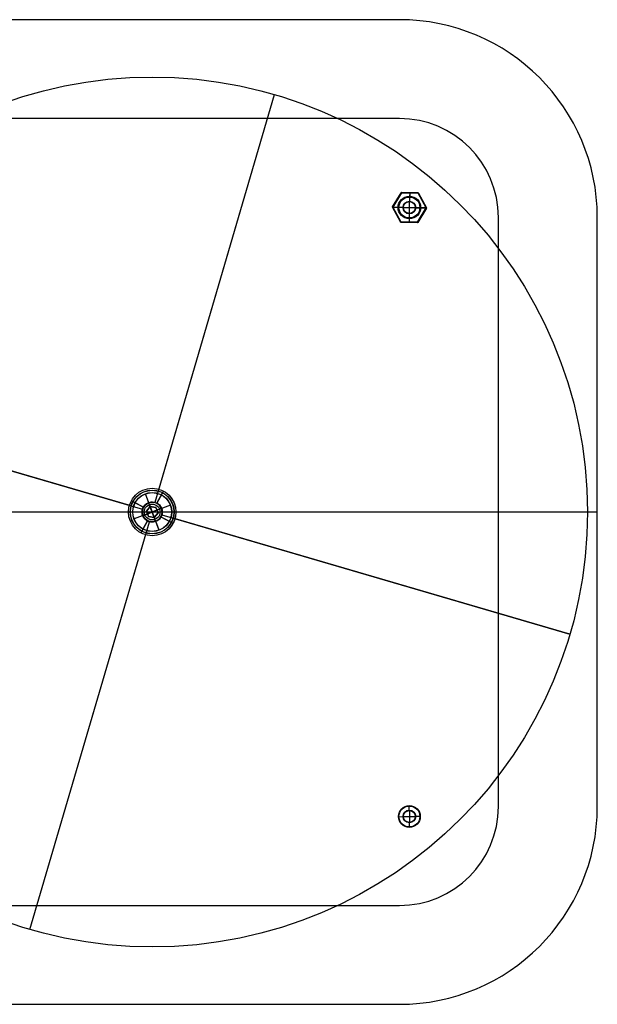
# Model space of a CAD drawing. Header units: millimetres. Extents: x -499 to 499, y -249 to 249.
# Tile 3 of 3: x 207 to 499, y -249 to 249. Entities that reach past the tile are written whole.
import ezdxf

# ---------------------------------------------------------------- set-up
doc = ezdxf.new("R2010")
doc.units = ezdxf.units.MM
doc.header["$MEASUREMENT"] = 0
doc.layers.add('Bincan Desk', color=178, linetype='Continuous', true_color=0x000000)

msp = doc.modelspace()

# ---------------------------------------------------------------- linework, layer by layer
at = {"layer": 'Bincan Desk'}
for p, q in [((399, 249, 6), (-399, 249, 6)), ((399, 249, 9), (-399, 249, 9)), ((399, 249, 7.5), (-399, 249, 7.5)), ((399, 249, 6), (399, 249, 9)), ((469.71, 219.71, 6), (469.71, 219.71, 9)), ((275.43, 4.89, -704), (335.81, 211.14, -704)), ((277.12, 10.65, -710), (335.81, 211.14, -710)), ((399, 199), (-399, 199)), ((399, 199, 6), (-399, 199, 6)), ((399, 199, 3), (-399, 199, 3)), ((399, 199), (399, 199, 6)), ((434.36, 184.36), (434.36, 184.36, 6)), ((404, 151, 1), (404, 157, 1)), ((401, 154, 1), (401, 154, 6)), ((401, 154, 1), (407, 154, 1)), ((407, 154, 1), (407, 154, 6)), ((449, -149), (449, 149)), ((449, 149), (449, 149, 6)), ((449, -149, 6), (449, 149, 6)), ((449, -149, 3), (449, 149, 3)), ((499, -149, 6), (499, 149, 6)), ((499, 149, 6), (499, 149, 9)), ((499, -149, 9), (499, 149, 9)), ((499, -149, 7.5), (499, 149, 7.5)), ((263.35, 3.12, -710), (62.86, 61.81, -710)), ((62.86, 61.81, -704), (269.11, 1.43, -704)), ((279.73, 10.55), (276.39, 4.39)), ((279.73, 10.55, -704), (279.73, 10.55)), ((263.45, 5.73), (269.61, 2.39)), ((264.33, 5.25, -30), (269.61, 2.39, -30)), ((264.33, 5.25, -674), (269.61, 2.39, -674)), ((276.39, 4.39, -30), (279.25, 9.67, -30)), ((279.25, 9.67, -674), (276.39, 4.39, -674)), ((449, 0), (449, 0, 6)), ((-499, 0, 9), (499, 0, 9)), ((-499, 0, 6), (499, 0, 6)), ((-449, 0, 6), (449, 0, 6)), ((-449, 0), (449, 0)), ((212.19, -211.14, -704), (272.57, -4.89, -704)), ((271.61, -4.39), (268.27, -10.55)), ((268.75, -9.67, -30), (271.61, -4.39, -30)), ((271.61, -4.39, -674), (268.75, -9.67, -674)), ((278.39, -2.39, -30), (283.67, -5.25, -30)), ((278.39, -2.39, -674), (283.67, -5.25, -674)), ((278.39, -2.39), (284.55, -5.73)), ((278.89, -1.43, -704), (485.14, -61.81, -704)), ((485.14, -61.81, -710), (284.65, -3.12, -710)), ((499, 0, 6), (499, 0, 9)), ((212.19, -211.14, -710), (270.88, -10.65, -710)), ((268.27, -10.55, -704), (268.27, -10.55)), ((485.14, -61.81, -704), (485.14, -61.81, -710)), ((449, -149), (449, -149, 6)), ((499, -149, 6), (499, -149, 9)), ((401, -154, 1), (401, -154, 6)), ((401, -154, 1), (407, -154, 1)), ((404, -151, 1), (404, -157, 1)), ((407, -154, 1), (407, -154, 6)), ((434.36, -184.36), (434.36, -184.36, 6)), ((-399, -199), (399, -199)), ((-399, -199, 6), (399, -199, 6)), ((-399, -199, 3), (399, -199, 3)), ((399, -199), (399, -199, 6)), ((469.71, -219.71, 6), (469.71, -219.71, 9)), ((-399, -249, 6), (399, -249, 6)), ((-399, -249, 9), (399, -249, 9)), ((-399, -249, 7.5), (399, -249, 7.5)), ((399, -249, 6), (399, -249, 9))]:
    msp.add_line(p, q, dxfattribs=at)
at = {"layer": 'Bincan Desk', "color": 254, "true_color": 0xd1d1d1}
for p, q in [((395.41, 154.31, -1.8), (399.8, 161.5, -1.8)), ((399.8, 161.5, -0.2), (395.41, 154.31, -0.2)), ((395.41, 154.31, -1), (399.8, 161.5, -1)), ((399.85, 161.47, -1.94), (395.46, 154.28, -1.94)), ((395.46, 154.28, -0.06), (399.85, 161.47, -0.06)), ((399.97, 161.4, -2), (395.58, 154.21, -2)), ((395.58, 154.21), (399.97, 161.4)), ((399.8, 161.5, -1.8), (399.8, 161.5, -0.2)), ((399.87, 161.57, -0.2), (399.87, 161.57, -1.8)), ((399.97, 161.6, -1.8), (408.4, 161.39, -1.8)), ((408.4, 161.39, -0.2), (399.97, 161.6, -0.2)), ((399.97, 161.6, -0.2), (399.97, 161.6, -1.8)), ((399.97, 161.6, -1), (408.4, 161.39, -1)), ((408.39, 161.33, -1.94), (399.97, 161.54, -1.94)), ((399.97, 161.54, -0.06), (408.39, 161.33, -0.06)), ((408.39, 161.19, -2), (399.97, 161.4, -2)), ((399.97, 161.4), (408.39, 161.19)), ((404.18, 161.29, -2), (404.08, 157.2, -2)), ((404.18, 161.29), (404.14, 159.7)), ((404.19, 161.49, -1.8), (404.19, 161.49, -0.2)), ((412.42, 153.79, -2), (408.39, 161.19, -2)), ((408.39, 161.19), (412.42, 153.79)), ((408.4, 161.39, -1.8), (408.4, 161.39, -0.2)), ((408.5, 161.36, -0.2), (408.5, 161.36, -1.8)), ((412.55, 153.86, -1.94), (408.51, 161.26, -1.94)), ((408.51, 161.26, -0.06), (412.55, 153.86, -0.06)), ((408.57, 161.28, -1.8), (412.6, 153.89, -1.8)), ((412.6, 153.89, -0.2), (408.57, 161.28, -0.2)), ((408.57, 161.28, -0.2), (408.57, 161.28, -1.8)), ((408.57, 161.28, -1), (412.6, 153.89, -1)), ((397.6, 157.91, -1.8), (397.6, 157.91, -0.2)), ((404.13, 159.3, 6), (404.08, 157.2, 6)), ((410.58, 157.59, -1.8), (410.58, 157.59, -0.2)), ((395.38, 154.21, -0.2), (395.38, 154.21, -1.8)), ((395.38, 154.16, -0.2), (395.38, 154.16, -1.8)), ((395.39, 154.26, -0.2), (395.39, 154.26, -1.8)), ((399.43, 146.72, -1.8), (395.4, 154.11, -1.8)), ((395.4, 154.11, -1.8), (395.4, 154.11, -0.2)), ((395.4, 154.11, -0.2), (399.43, 146.72, -0.2)), ((399.43, 146.72, -1), (395.4, 154.11, -1)), ((395.41, 154.31, -1.8), (395.41, 154.31, -0.2)), ((395.45, 154.14, -1.94), (399.49, 146.74, -1.94)), ((399.49, 146.74, -0.06), (395.45, 154.14, -0.06)), ((395.58, 154.21, -2), (399.61, 146.81, -2)), ((399.61, 146.81), (395.58, 154.21)), ((400.8, 154.08, -2), (395.58, 154.21, -2)), ((395.58, 154.21), (398.3, 154.14)), ((397.42, 150.41, -1.8), (397.42, 150.41, -0.2)), ((398.5, 154.14, 5.8), (398.5, 154.14, 0.2)), ((398.7, 154.13, 6), (400.8, 154.08, 6)), ((403.92, 150.8, -2), (403.82, 146.71, -2)), ((403.92, 150.8, 6), (403.87, 148.7, 6)), ((412.42, 153.79, -2), (407.2, 153.92, -2)), ((407.2, 153.92, 6), (409.3, 153.87, 6)), ((408.03, 146.6, -2), (412.42, 153.79, -2)), ((412.42, 153.79), (408.03, 146.6)), ((408.15, 146.53, -1.94), (412.54, 153.72, -1.94)), ((412.54, 153.72, -0.06), (408.15, 146.53, -0.06)), ((412.59, 153.69, -1.8), (408.2, 146.5, -1.8)), ((408.2, 146.5, -0.2), (412.59, 153.69, -0.2)), ((412.59, 153.69, -1), (408.2, 146.5, -1)), ((409.5, 153.86, 5.8), (409.5, 153.86, 0.2)), ((409.7, 153.86), (412.42, 153.79)), ((410.4, 150.09, -1.8), (410.4, 150.09, -0.2)), ((412.59, 153.69, -0.2), (412.59, 153.69, -1.8)), ((412.6, 153.89, -1.8), (412.6, 153.89, -0.2)), ((412.62, 153.79, -0.2), (412.62, 153.79, -1.8)), ((399.43, 146.72, -0.2), (399.43, 146.72, -1.8)), ((399.5, 146.64, -0.2), (399.5, 146.64, -1.8)), ((408.03, 146.4, -1.8), (399.6, 146.61, -1.8)), ((399.6, 146.61, -1.8), (399.6, 146.61, -0.2)), ((399.6, 146.61, -0.2), (408.03, 146.4, -0.2)), ((408.03, 146.4, -1), (399.6, 146.61, -1)), ((399.61, 146.81, -2), (408.03, 146.6, -2)), ((408.03, 146.6), (399.61, 146.81)), ((399.61, 146.67, -1.94), (408.03, 146.46, -1.94)), ((408.03, 146.46, -0.06), (399.61, 146.67, -0.06)), ((403.81, 146.51, -1.8), (403.81, 146.51, -0.2)), ((403.86, 148.3), (403.82, 146.71)), ((408.03, 146.4, -0.2), (408.03, 146.4, -1.8)), ((408.13, 146.43, -0.2), (408.13, 146.43, -1.8)), ((408.2, 146.5, -1.8), (408.2, 146.5, -0.2)), ((403.92, -150.8, 6), (403.87, -148.7, 6)), ((398.5, -154.14, 5.8), (398.5, -154.14, 0.2)), ((398.7, -154.13, 6), (400.8, -154.08, 6)), ((407.2, -153.92, 6), (409.3, -153.87, 6)), ((409.5, -153.86, 5.8), (409.5, -153.86, 0.2)), ((404.13, -159.3, 6), (404.08, -157.2, 6))]:
    msp.add_line(p, q, dxfattribs=at)
at = {"layer": 'Bincan Desk', "color": 253, "true_color": 0xa4adb2}
for p, q in [((272.25, 4.68), (270.54, 9.24, 5.84)), ((272.95, 2.81, 6), (270.57, 9.16, 6)), ((277.75, 1.4, -24), (270.25, -1.4, -24)), ((270.31, -1.55, -680), (277.69, 1.55, -680)), ((272.95, 2.81, 1), (271.04, 0.49, 1)), ((272.95, 2.81, 6), (271.04, 0.49, 6)), ((271.04, 0.49, 3.5), (272.95, 2.81, 3.5)), ((271.04, 0.49, 1), (272.09, -2.32, 1)), ((271.04, 0.49, 6), (271.04, 0.49, 1)), ((271.04, 0.49, 6), (272.09, -2.32, 6)), ((272.09, -2.32, 3.5), (271.04, 0.49, 3.5)), ((276.43, 0.91, 1), (271.57, -0.91, 1)), ((271.99, 1.65, 1), (271.99, 1.65, 6)), ((272.6, 3.75, -24), (272.25, 4.68, -23)), ((272.25, 4.68), (272.25, 4.68, -23)), ((275.55, -3.69, -680), (272.45, 3.69, -680)), ((272.6, 3.75, -24), (275.4, -3.75, -24)), ((275.91, 2.32, 1), (272.95, 2.81, 1)), ((275.91, 2.32, 6), (272.95, 2.81, 6)), ((272.95, 2.81, 6), (272.95, 2.81, 1)), ((275.05, -2.81, 1), (272.95, 2.81, 1)), ((272.95, 2.81, 3.5), (275.91, 2.32, 3.5)), ((274.43, 2.56, 1), (274.43, 2.56, 6)), ((276.96, -0.49, 1), (275.91, 2.32, 1)), ((276.96, -0.49, 6), (275.91, 2.32, 6)), ((275.91, 2.32, 6), (275.91, 2.32, 1)), ((275.91, 2.32, 3.5), (276.96, -0.49, 3.5)), ((283.16, 3.43, 6), (276.43, 0.91, 6)), ((276.43, 0.91, 1), (276.43, 0.91, 6)), ((278.61, 1.93, -681), (277.69, 1.55, -680)), ((271.57, -0.91, 6), (264.84, -3.43, 6)), ((270.31, -1.55, -680), (269.39, -1.93, -681)), ((271.57, -0.91, 6), (271.57, -0.91, 1)), ((272.09, -2.32, 6), (272.09, -2.32, 1)), ((272.09, -2.32, 1), (275.05, -2.81, 1)), ((275.05, -2.81, 6), (272.09, -2.32, 6)), ((275.05, -2.81, 3.5), (272.09, -2.32, 3.5)), ((273.57, -2.56, 1), (273.57, -2.56, 6)), ((275.05, -2.81, 1), (276.96, -0.49, 1)), ((275.05, -2.81, 6), (276.96, -0.49, 6)), ((276.96, -0.49, 3.5), (275.05, -2.81, 3.5)), ((275.05, -2.81, 1), (275.05, -2.81, 6)), ((277.43, -9.16, 6), (275.05, -2.81, 6)), ((275.75, -4.68, -23), (275.4, -3.75, -24)), ((277.46, -9.24, 5.84), (275.75, -4.68)), ((275.75, -4.68), (275.75, -4.68, -23)), ((276.01, -1.65, 1), (276.01, -1.65, 6)), ((276.96, -0.49, 6), (276.96, -0.49, 1))]:
    msp.add_line(p, q, dxfattribs=at)
at = {"layer": 'Bincan Desk'}
for centre, radius in [((274, 0, -704), 220), ((274, 0, -710), 220), ((404, 154, 1), 3), ((404, 154, 6), 3), ((274, 0, -704), 12), ((274, 0), 12), ((274, 0, -710), 11.1), ((274, 0, -30), 11), ((274, 0, -674), 11), ((274, 0, -704), 5.1), ((274, 0, -30), 5), ((274, 0, -674), 5), ((404, -154, 1), 3), ((404, -154, 6), 3)]:
    msp.add_circle(centre, radius, dxfattribs=at)
at = {"layer": 'Bincan Desk', "color": 254, "true_color": 0xd1d1d1}
for centre, radius in [((404, 154), 5.7), ((404, 154, 5.8), 5.5), ((404, 154, 0.2), 5.5), ((404, 154, 5.94), 5.44), ((404, 154, 6), 5.3), ((404, 154, -2), 3.2), ((404, 154, 6), 3.2), ((404, 154, -1.94), 3.06), ((404, 154, -1.8), 3), ((404, 154, 5.8), 3), ((404, -154, 5.8), 5.5), ((404, -154, 0.2), 5.5), ((404, -154, 5.94), 5.44), ((404, -154, 6), 5.3), ((404, -154, 6), 3.2), ((404, -154, 5.8), 3)]:
    msp.add_circle(centre, radius, dxfattribs=at)
at = {"layer": 'Bincan Desk', "color": 253, "true_color": 0xa4adb2}
for centre, radius in [((274, 0, 5.94), 9.88), ((274, 0, 5.84), 9.86), ((274, 0, 6), 9.79), ((274, 0, -681), 5), ((274, 0, -680), 4), ((274, 0, -24), 4)]:
    msp.add_circle(centre, radius, dxfattribs=at)
at = {"layer": 'Bincan Desk'}
for centre, radius, start, end in [((399, 149, 6), 100, 360, 90), ((399, 149, 9), 100, 360, 90), ((399, 149, 7.5), 100, 360, 90), ((399, 149), 50, 360, 90), ((399, 149, 6), 50, 360, 90), ((399, 149, 3), 50, 360, 90), ((274, 0), 5, 290.5291, 110.5291), ((274, 0), 5, 110.5291, 241.501), ((399, -149, 6), 100, 270, 0), ((399, -149, 9), 100, 270, 0), ((399, -149, 7.5), 100, 270, 0), ((399, -149), 50, 270, 360), ((399, -149, 6), 50, 270, 360), ((399, -149, 3), 50, 270, 360)]:
    msp.add_arc(centre, radius, start, end, dxfattribs=at)
at = {"layer": 'Bincan Desk', "color": 254, "true_color": 0xd1d1d1}
for centre, radius, start, end in [((399.97, 161.4, -1.8), 0.2, 88.5847, 148.5847), ((399.97, 161.4, -0.2), 0.2, 88.5847, 148.5847), ((399.97, 161.4, -1), 0.2, 88.5847, 148.5847), ((399.97, 161.4, -1.94), 0.141, 88.5847, 148.5847), ((399.97, 161.4, -0.06), 0.141, 88.5847, 148.5847), ((408.39, 161.19, -1.94), 0.141, 28.5847, 88.5847), ((408.39, 161.19, -0.06), 0.141, 28.5847, 88.5847), ((408.39, 161.19, -1.8), 0.2, 28.5847, 88.5847), ((408.39, 161.19, -0.2), 0.2, 28.5847, 88.5847), ((408.39, 161.19, -1), 0.2, 28.5847, 88.5847), ((395.58, 154.21, -0.2), 0.2, 148.5847, 178.5847), ((395.58, 154.21, -1.8), 0.2, 148.5847, 178.5847), ((395.58, 154.21, -1), 0.2, 148.5847, 178.5847), ((395.58, 154.21, -1.8), 0.2, 178.5847, 208.5847), ((395.58, 154.21, -0.2), 0.2, 178.5847, 208.5847), ((395.58, 154.21, -1), 0.2, 178.5847, 208.5847), ((395.58, 154.21, -1.94), 0.141, 148.5847, 208.5847), ((395.58, 154.21, -0.06), 0.141, 148.5847, 208.5847), ((412.42, 153.79, -1.94), 0.141, 328.5847, 358.5847), ((412.42, 153.79, -0.06), 0.141, 328.5847, 358.5847), ((412.42, 153.79, -0.06), 0.141, 358.5847, 28.5847), ((412.42, 153.79, -1.94), 0.141, 358.5847, 28.5847), ((412.42, 153.79, -1), 0.2, 328.5847, 28.5847), ((412.42, 153.79, -1.8), 0.2, 328.5847, 358.5847), ((412.42, 153.79, -0.2), 0.2, 328.5847, 358.5847), ((412.42, 153.79, -0.2), 0.2, 358.5847, 28.5847), ((412.42, 153.79, -1.8), 0.2, 358.5847, 28.5847), ((399.61, 146.81, -1.8), 0.2, 208.5847, 268.5847), ((399.61, 146.81, -0.2), 0.2, 208.5847, 268.5847), ((399.61, 146.81, -1), 0.2, 208.5847, 268.5847), ((399.61, 146.81, -1.94), 0.141, 208.5847, 268.5847), ((399.61, 146.81, -0.06), 0.141, 208.5847, 268.5847), ((408.03, 146.6, -1.94), 0.141, 268.5847, 328.5847), ((408.03, 146.6, -0.06), 0.141, 268.5847, 328.5847), ((408.03, 146.6, -1.8), 0.2, 268.5847, 328.5847), ((408.03, 146.6, -0.2), 0.2, 268.5847, 328.5847), ((408.03, 146.6, -1), 0.2, 268.5847, 328.5847)]:
    msp.add_arc(centre, radius, start, end, dxfattribs=at)
at = {"layer": 'Bincan Desk', "color": 254, "true_color": 0xd1d1d1, "extrusion": (0.521237, 0.853412, 3.95608e-13)}
msp.add_arc((-257.21, -1.8, 346.22), 0.2, 270, 360, dxfattribs=at)
at = {"layer": 'Bincan Desk', "color": 254, "true_color": 0xd1d1d1, "extrusion": (0.521237, 0.853412, -3.30721e-13)}
msp.add_arc((-257.21, -0.2, 346.22), 0.2, 0, 90, dxfattribs=at)
at = {"layer": 'Bincan Desk', "color": 254, "true_color": 0xd1d1d1, "extrusion": (0.878111, 0.478457, 3.45666e-13)}
msp.add_arc((-49.64, -1.8, 428.44), 0.2, 270, 360, dxfattribs=at)
at = {"layer": 'Bincan Desk', "color": 254, "true_color": 0xd1d1d1, "extrusion": (0.878111, 0.478457, -3.45666e-13)}
msp.add_arc((-49.64, -0.2, 428.44), 0.2, 0, 90, dxfattribs=at)
at = {"layer": 'Bincan Desk', "color": 254, "true_color": 0xd1d1d1, "extrusion": (0.999695, -0.024699, 1.6273e-13)}
msp.add_arc((171.23, -1.8, 395.86), 0.2, 270, 0, dxfattribs=at)
at = {"layer": 'Bincan Desk', "color": 254, "true_color": 0xd1d1d1, "extrusion": (0.999695, -0.024699, -1.62726e-13)}
msp.add_arc((171.23, -0.2, 395.86), 0.2, 0, 90, dxfattribs=at)
at = {"layer": 'Bincan Desk', "color": 254, "true_color": 0xd1d1d1, "extrusion": (0.999695, -0.024699, 4.55333e-13)}
msp.add_arc((171.23, -1.8, 400.07), 0.2, 270, 360, dxfattribs=at)
at = {"layer": 'Bincan Desk', "color": 254, "true_color": 0xd1d1d1, "extrusion": (0.999695, -0.024699, -4.55331e-13)}
msp.add_arc((171.23, -0.2, 400.07), 0.2, 0, 90, dxfattribs=at)
at = {"layer": 'Bincan Desk', "color": 254, "true_color": 0xd1d1d1, "extrusion": (0.999695, -0.024699, 1.73684e-13)}
msp.add_arc((171.23, -1.8, 404.28), 0.2, 270, 360, dxfattribs=at)
at = {"layer": 'Bincan Desk', "color": 254, "true_color": 0xd1d1d1, "extrusion": (0.999695, -0.024699, 1.87527e-14)}
msp.add_arc((171.23, -0.2, 404.28), 0.2, 0, 90, dxfattribs=at)
at = {"layer": 'Bincan Desk', "color": 254, "true_color": 0xd1d1d1, "extrusion": (0.853412, -0.521237, 1.81235e-13)}
msp.add_arc((350.43, -1.8, 264.51), 0.2, 270, 360, dxfattribs=at)
at = {"layer": 'Bincan Desk', "color": 254, "true_color": 0xd1d1d1, "extrusion": (0.853412, -0.521237, -1.81235e-13)}
msp.add_arc((350.43, -0.2, 264.51), 0.2, 0, 90, dxfattribs=at)
at = {"layer": 'Bincan Desk', "color": 254, "true_color": 0xd1d1d1, "extrusion": (-0.478457, 0.878111, -7.22115e-13)}
msp.add_arc((-435.73, -1.8, -53.86), 0.2, 180, 270, dxfattribs=at)
at = {"layer": 'Bincan Desk', "color": 254, "true_color": 0xd1d1d1, "extrusion": (-0.478457, 0.878111, 6.25896e-13)}
msp.add_arc((-435.73, -0.2, -53.86), 0.2, 90, 180, dxfattribs=at)
at = {"layer": 'Bincan Desk', "color": 254, "true_color": 0xd1d1d1, "extrusion": (0.521237, 0.853412, 5.02245e-13)}
msp.add_arc((-257.21, -1.8, 342.01), 0.2, 270, 0, dxfattribs=at)
at = {"layer": 'Bincan Desk', "color": 254, "true_color": 0xd1d1d1, "extrusion": (0.521237, 0.853412, -4.16496e-13)}
msp.add_arc((-257.21, -0.2, 342.01), 0.2, 0, 90, dxfattribs=at)
at = {"layer": 'Bincan Desk', "color": 254, "true_color": 0xd1d1d1, "extrusion": (-0.478457, 0.878111, 9.18217e-14)}
msp.add_arc((-435.73, -1.8, -58.07), 0.2, 180, 270, dxfattribs=at)
at = {"layer": 'Bincan Desk', "color": 254, "true_color": 0xd1d1d1, "extrusion": (-0.478457, 0.878111, -3.63832e-15)}
msp.add_arc((-435.73, -0.2, -58.07), 0.2, 90, 180, dxfattribs=at)
at = {"layer": 'Bincan Desk', "color": 254, "true_color": 0xd1d1d1, "extrusion": (0.024699, 0.999695, -1.82729e-13)}
msp.add_arc((-391.65, -1.8, 163.93), 0.2, 270, 0, dxfattribs=at)
at = {"layer": 'Bincan Desk', "color": 254, "true_color": 0xd1d1d1, "extrusion": (0.024699, 0.999695, 1.82731e-13)}
msp.add_arc((-391.65, -0.2, 163.93), 0.2, 360, 90, dxfattribs=at)
at = {"layer": 'Bincan Desk', "color": 254, "true_color": 0xd1d1d1, "extrusion": (-0.478457, 0.878111, -2.08771e-13)}
msp.add_arc((-421.14, -1.8, -53.86), 0.2, 270, 0, dxfattribs=at)
at = {"layer": 'Bincan Desk', "color": 254, "true_color": 0xd1d1d1, "extrusion": (-0.478457, 0.878111, 2.08771e-13)}
for centre, start, end in [((-421.14, -0.2, -53.86), 0, 90), ((-435.73, -1.8, -62.28), 180, 270)]:
    msp.add_arc(centre, 0.2, start, end, dxfattribs=at)
at = {"layer": 'Bincan Desk', "color": 254, "true_color": 0xd1d1d1, "extrusion": (0.521237, 0.853412, 5.88413e-14)}
msp.add_arc((-257.21, -1.8, 337.79), 0.2, 270, 0, dxfattribs=at)
at = {"layer": 'Bincan Desk', "color": 254, "true_color": 0xd1d1d1, "extrusion": (0.521237, 0.853412, -5.88413e-14)}
for centre, start, end in [((-257.21, -0.2, 337.79), 360, 90), ((-271.8, -1.8, 346.22), 180, 270)]:
    msp.add_arc(centre, 0.2, start, end, dxfattribs=at)
at = {"layer": 'Bincan Desk', "color": 254, "true_color": 0xd1d1d1, "extrusion": (-0.478457, 0.878111, 4.22411e-13)}
msp.add_arc((-421.14, -1.8, -58.07), 0.2, 270, 360, dxfattribs=at)
at = {"layer": 'Bincan Desk', "color": 254, "true_color": 0xd1d1d1, "extrusion": (-0.478457, 0.878111, 3.63832e-15)}
msp.add_arc((-421.14, -0.2, -58.07), 0.2, 0, 90, dxfattribs=at)
at = {"layer": 'Bincan Desk', "color": 254, "true_color": 0xd1d1d1, "extrusion": (0.024699, 0.999695, 1.36156e-13)}
msp.add_arc((-394.77, 5.8, 163.93), 0.2, 0, 90, dxfattribs=at)
at = {"layer": 'Bincan Desk', "color": 254, "true_color": 0xd1d1d1, "extrusion": (0.024699, 0.999695, -1.77191e-13)}
msp.add_arc((-396.87, -1.8, 163.93), 0.2, 180, 270, dxfattribs=at)
at = {"layer": 'Bincan Desk', "color": 254, "true_color": 0xd1d1d1, "extrusion": (0.024699, 0.999695, 6.97186e-14)}
msp.add_arc((-396.87, 5.8, 163.93), 0.2, 90, 180, dxfattribs=at)
at = {"layer": 'Bincan Desk', "color": 254, "true_color": 0xd1d1d1, "extrusion": (0.024699, 0.999695, 4.07731e-13)}
msp.add_arc((-403.27, -1.8, 163.93), 0.2, 270, 360, dxfattribs=at)
at = {"layer": 'Bincan Desk', "color": 254, "true_color": 0xd1d1d1, "extrusion": (0.024699, 0.999695, -2.06818e-13)}
msp.add_arc((-403.27, 5.8, 163.93), 0.2, 0, 90, dxfattribs=at)
at = {"layer": 'Bincan Desk', "color": 254, "true_color": 0xd1d1d1, "extrusion": (0.024699, 0.999695, 2.03913e-13)}
msp.add_arc((-405.37, 5.8, 163.93), 0.2, 90, 180, dxfattribs=at)
at = {"layer": 'Bincan Desk', "color": 254, "true_color": 0xd1d1d1, "extrusion": (0.521237, 0.853412, -4.16444e-13)}
msp.add_arc((-271.8, -1.8, 342.01), 0.2, 180, 270, dxfattribs=at)
at = {"layer": 'Bincan Desk', "color": 254, "true_color": 0xd1d1d1, "extrusion": (0.521237, 0.853412, -3.19701e-13)}
msp.add_arc((-271.8, -0.2, 342.01), 0.2, 90, 180, dxfattribs=at)
at = {"layer": 'Bincan Desk', "color": 254, "true_color": 0xd1d1d1, "extrusion": (-0.478457, 0.878111, 1.19567e-13)}
msp.add_arc((-435.73, -0.2, -62.28), 0.2, 90, 180, dxfattribs=at)
at = {"layer": 'Bincan Desk', "color": 254, "true_color": 0xd1d1d1, "extrusion": (-0.234883, 0.972024, -4.49869e-13)}
msp.add_arc((-437.01, -0.2, 52.62), 0.2, 90, 180, dxfattribs=at)
at = {"layer": 'Bincan Desk', "color": 254, "true_color": 0xd1d1d1, "extrusion": (-0.234883, 0.972024, 4.49869e-13)}
msp.add_arc((-437.01, -1.8, 52.62), 0.2, 180, 270, dxfattribs=at)
at = {"layer": 'Bincan Desk', "color": 254, "true_color": 0xd1d1d1, "extrusion": (0.024699, 0.999695, 4.28419e-14)}
msp.add_arc((-408.5, -0.2, 163.93), 0.2, 90, 180, dxfattribs=at)
at = {"layer": 'Bincan Desk', "color": 254, "true_color": 0xd1d1d1, "extrusion": (0.024699, 0.999695, -4.28419e-14)}
msp.add_arc((-408.5, -1.8, 163.93), 0.2, 180, 270, dxfattribs=at)
at = {"layer": 'Bincan Desk', "color": 254, "true_color": 0xd1d1d1, "extrusion": (0.521237, 0.853412, -5.26745e-13)}
msp.add_arc((-271.8, -0.2, 346.22), 0.2, 90, 180, dxfattribs=at)
at = {"layer": 'Bincan Desk', "color": 254, "true_color": 0xd1d1d1, "extrusion": (0.282598, 0.959239, -6.92144e-13)}
msp.add_arc((-352.15, -1.8, 264.07), 0.2, 180, 270, dxfattribs=at)
at = {"layer": 'Bincan Desk', "color": 254, "true_color": 0xd1d1d1, "extrusion": (0.282598, 0.959239, -3.14257e-13)}
msp.add_arc((-352.15, -0.2, 264.07), 0.2, 90, 180, dxfattribs=at)
at = {"layer": 'Bincan Desk', "color": 254, "true_color": 0xd1d1d1, "extrusion": (-0.478457, 0.878111, 2.33742e-14)}
msp.add_arc((-421.14, -1.8, -62.28), 0.2, 270, 0, dxfattribs=at)
at = {"layer": 'Bincan Desk', "color": 254, "true_color": 0xd1d1d1, "extrusion": (-0.478457, 0.878111, -2.33742e-14)}
msp.add_arc((-421.14, -0.2, -62.28), 0.2, 360, 90, dxfattribs=at)
at = {"layer": 'Bincan Desk', "color": 254, "true_color": 0xd1d1d1, "extrusion": (0.853412, -0.521237, -7.18476e-13)}
msp.add_arc((333.58, -1.8, 264.51), 0.2, 180, 270, dxfattribs=at)
at = {"layer": 'Bincan Desk', "color": 254, "true_color": 0xd1d1d1, "extrusion": (0.853412, -0.521237, 7.18476e-13)}
msp.add_arc((333.58, -0.2, 264.51), 0.2, 90, 180, dxfattribs=at)
at = {"layer": 'Bincan Desk', "color": 254, "true_color": 0xd1d1d1, "extrusion": (0.999695, -0.024699, -1.32524e-12)}
msp.add_arc((156.64, -1.8, 395.86), 0.2, 180, 270, dxfattribs=at)
at = {"layer": 'Bincan Desk', "color": 254, "true_color": 0xd1d1d1, "extrusion": (0.999695, -0.024699, 1.32525e-12)}
msp.add_arc((156.64, -0.2, 395.86), 0.2, 90, 180, dxfattribs=at)
at = {"layer": 'Bincan Desk', "color": 254, "true_color": 0xd1d1d1, "extrusion": (0.999695, -0.024699, 3.81827e-14)}
msp.add_arc((156.64, -1.8, 400.07), 0.2, 180, 270, dxfattribs=at)
at = {"layer": 'Bincan Desk', "color": 254, "true_color": 0xd1d1d1, "extrusion": (0.999695, -0.024699, -3.81827e-14)}
msp.add_arc((156.64, -0.2, 400.07), 0.2, 90, 180, dxfattribs=at)
at = {"layer": 'Bincan Desk', "color": 254, "true_color": 0xd1d1d1, "extrusion": (0.999695, -0.024699, -1.6273e-13)}
msp.add_arc((156.64, -1.8, 404.28), 0.2, 180, 270, dxfattribs=at)
at = {"layer": 'Bincan Desk', "color": 254, "true_color": 0xd1d1d1, "extrusion": (0.521237, 0.853412, -1.23755e-13)}
msp.add_arc((-271.8, -1.8, 337.79), 0.2, 180, 270, dxfattribs=at)
at = {"layer": 'Bincan Desk', "color": 254, "true_color": 0xd1d1d1, "extrusion": (0.521237, 0.853412, -1.6909e-13)}
msp.add_arc((-271.8, -0.2, 337.79), 0.2, 90, 180, dxfattribs=at)
at = {"layer": 'Bincan Desk', "color": 254, "true_color": 0xd1d1d1, "extrusion": (0.999695, -0.024699, 1.62726e-13)}
msp.add_arc((156.64, -0.2, 404.28), 0.2, 90, 180, dxfattribs=at)
at = {"layer": 'Bincan Desk', "color": 254, "true_color": 0xd1d1d1, "extrusion": (0.878111, 0.478457, -7.14053e-14)}
msp.add_arc((-66.49, -1.8, 428.44), 0.2, 180, 270, dxfattribs=at)
at = {"layer": 'Bincan Desk', "color": 254, "true_color": 0xd1d1d1, "extrusion": (0.878111, 0.478457, 7.14576e-14)}
msp.add_arc((-66.49, -0.2, 428.44), 0.2, 90, 180, dxfattribs=at)
at = {"layer": 'Bincan Desk', "color": 253, "true_color": 0xa4adb2, "extrusion": (0.936494, 0.350683, 8.35078e-13)}
msp.add_arc((-86.3, 5.9, 256.6), 0.1, 320.1944, 90, dxfattribs=at)
at = {"layer": 'Bincan Desk', "color": 253, "true_color": 0xa4adb2}
for centre, start, end in [((274, 0), 290.5291, 110.5291), ((274, 0, -23), 290.5291, 110.5291), ((274, 0), 290.5291, 110.5291), ((274, 0), 110.5291, 241.501), ((274, 0, -23), 110.5291, 290.5291), ((274, 0), 110.5291, 241.501), ((274, 0), 241.501, 290.5291), ((274, 0), 241.501, 290.5291)]:
    msp.add_arc(centre, 5, start, end, dxfattribs=at)
at = {"layer": 'Bincan Desk', "color": 253, "true_color": 0xa4adb2, "extrusion": (0.936494, 0.350683, 2.19303e-13)}
msp.add_arc((-105.87, 5.9, 256.6), 0.1, 90, 219.8056, dxfattribs=at)
at = {"layer": 'Bincan Desk', "color": 254, "true_color": 0xd1d1d1, "extrusion": (-0.024699, 0.999695, -1.12189e-13)}
msp.add_arc((-394.77, 5.8, -163.93), 0.2, 0, 90, dxfattribs=at)
at = {"layer": 'Bincan Desk', "color": 254, "true_color": 0xd1d1d1, "extrusion": (-0.024699, 0.999695, -9.86469e-14)}
msp.add_arc((-396.87, 5.8, -163.93), 0.2, 90, 180, dxfattribs=at)
at = {"layer": 'Bincan Desk', "color": 254, "true_color": 0xd1d1d1, "extrusion": (-0.024699, 0.999695, 3.41171e-13)}
msp.add_arc((-403.27, 5.8, -163.93), 0.2, 0, 90, dxfattribs=at)
at = {"layer": 'Bincan Desk', "color": 254, "true_color": 0xd1d1d1, "extrusion": (-0.024699, 0.999695, -6.68116e-14)}
msp.add_arc((-405.37, 5.8, -163.93), 0.2, 90, 180, dxfattribs=at)
at = {"layer": 'Bincan Desk'}
msp.add_rational_spline([(275.75, -4.68), (274.24, -5.25), (272.77, -5.02), (271.61, -4.39)], [0.56979043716, 0.647798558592, 0.791201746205, 1], degree=3, dxfattribs=at)

doc.saveas('drawing.dxf')
